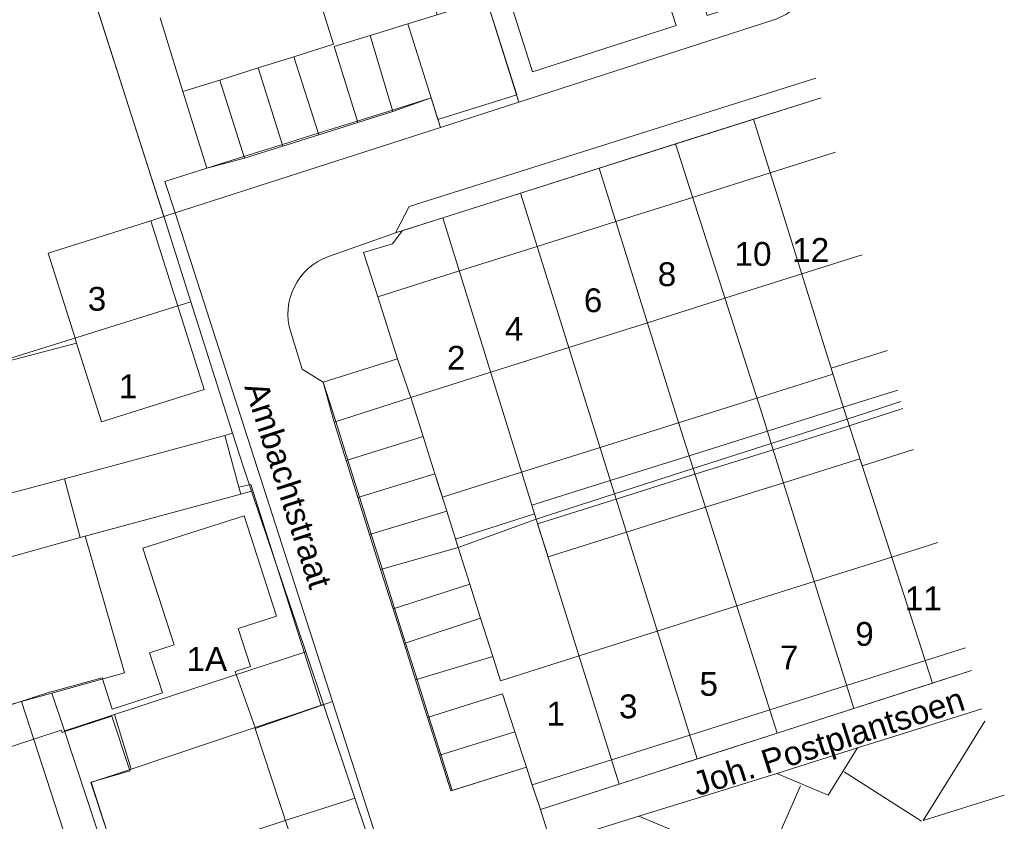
# Model space of a CAD drawing. Header units: metres. Extents: x 117922 to 130630, y 447724 to 454087.
# Tile 35 of 61: x 125244 to 125318, y 451001 to 451061. Entities that reach past the tile are written whole.
import ezdxf

# ---------------------------------------------------------------- set-up
doc = ezdxf.new("R2010")
doc.units = ezdxf.units.M
for name, color, linetype, lineweight in [('B01', 8, 'Continuous', 0), ('B03', 8, 'Continuous', 0), ('B14', 8, 'Continuous', 0), ('G01', 8, 'Continuous', 0), ('G02', 8, 'Continuous', 0), ('Q19', 8, 'Continuous', 0), ('T00', 8, 'Continuous', 0), ('V00', 8, 'Continuous', 0), ('Z02', 7, 'Continuous', 0), ('Z06', 7, 'Continuous', 0)]:
    doc.layers.add(name, color=color, linetype=linetype, lineweight=lineweight)
doc.styles.add('Z02', font='arial.ttf', dxfattribs={"height": 1.8})
doc.styles.add('Z06', font='arial.ttf', dxfattribs={"height": 1.8})

msp = doc.modelspace()

# ---------------------------------------------------------------- linework, layer by layer
at = {"layer": 'B01', "flags": 128}
for points in [[(125273.26, 451060.946), (125275.466, 451061.638), (125273.613, 451067.546)], [(125266.76, 451062.212), (125267.641, 451059.402)], [(125275.021, 451055.355), (125273.26, 451060.946)], [(125267.641, 451059.402), (125264.635, 451058.459)], [(125264.635, 451058.459), (125261.95, 451057.617)], [(125261.95, 451057.617), (125259.032, 451056.702)], [(125259.032, 451056.702), (125256.247, 451055.829), (125258.063, 451050.037)], [(125272.082, 451054.433), (125275.021, 451055.355)], [(125269.431, 451053.602), (125272.082, 451054.433)], [(125266.48, 451052.677), (125269.431, 451053.602)], [(125263.769, 451051.826), (125266.48, 451052.677)], [(125260.86, 451050.914), (125263.769, 451051.826)], [(125258.063, 451050.037), (125260.86, 451050.914)], [(125300.651, 451049.69), (125305.57, 451051.244)], [(125294.774, 451047.832), (125300.651, 451049.69)], [(125288.976, 451046), (125294.774, 451047.832)], [(125253.819, 451046.061), (125246.066, 451043.6), (125248.097, 451037.186)], [(125255.861, 451039.613), (125253.819, 451046.061)], [(125283.035, 451044.122), (125288.976, 451046)], [(125277.153, 451042.263), (125283.035, 451044.122)], [(125307.606, 451043.491), (125303.028, 451042.044)], [(125272.463, 451035.619), (125270.98, 451040.312), (125277.153, 451042.263)], [(125303.028, 451042.044), (125297.215, 451040.207)], [(125248.216, 451036.811), (125250.102, 451030.855), (125257.856, 451033.311), (125255.861, 451039.613)], [(125297.215, 451040.207), (125291.356, 451038.355)], [(125291.356, 451038.355), (125285.419, 451036.479)], [(125248.097, 451037.186), (125248.216, 451036.811)], [(125285.419, 451036.479), (125279.516, 451034.613)], [(125266.858, 451033.852), (125272.463, 451035.619)], [(125279.516, 451034.613), (125273.477, 451032.705)], [(125267.799, 451030.873), (125266.858, 451033.852)], [(125273.477, 451032.705), (125274.407, 451029.762)], [(125268.715, 451027.972), (125267.799, 451030.873)], [(125274.407, 451029.762), (125275.302, 451026.932)], [(125269.602, 451025.163), (125268.715, 451027.972)], [(125275.302, 451026.932), (125275.861, 451025.163)], [(125270.485, 451022.366), (125269.602, 451025.163)], [(125261.7, 451007.742), (125260.205, 451011.978), (125261.353, 451012.357), (125260.415, 451015.232), (125263.324, 451016.175), (125260.869, 451023.753), (125253.229, 451021.311), (125255.594, 451013.986), (125253.72, 451013.382), (125254.705, 451010.381), (125250.904, 451009.146), (125250.136, 451011.511), (125246.298, 451010.444)], [(125271.316, 451019.736), (125270.485, 451022.366)], [(125276.861, 451021.999), (125277.061, 451021.365)], [(125309.835, 451020.638), (125313.32, 451021.739)], [(125277.061, 451021.365), (125277.941, 451018.58)], [(125303.968, 451018.784), (125309.835, 451020.638)], [(125272.256, 451016.758), (125271.316, 451019.736)], [(125298.12, 451016.936), (125303.968, 451018.784)], [(125277.941, 451018.58), (125278.751, 451016.018)], [(125273.085, 451014.133), (125272.256, 451016.758)], [(125292.106, 451015.035), (125298.12, 451016.936)], [(125278.751, 451016.018), (125279.67, 451013.108)], [(125286.193, 451013.166), (125292.106, 451015.035)], [(125273.954, 451011.382), (125273.085, 451014.133)], [(125315.415, 451013.763), (125312.372, 451012.802)], [(125279.67, 451013.108), (125280.246, 451011.287)], [(125280.246, 451011.287), (125286.193, 451013.166)], [(125312.372, 451012.802), (125306.417, 451010.919)], [(125274.85, 451008.542), (125273.954, 451011.382)], [(125306.417, 451010.919), (125300.618, 451009.087)], [(125246.298, 451010.444), (125246.167, 451010.408), (125242.364, 451009.174), (125243.304, 451006.317), (125247.049, 451007.539), (125247.111, 451007.372), (125247.328, 451007.442)], [(125300.618, 451009.087), (125294.559, 451007.172)], [(125247.328, 451007.442), (125250.883, 451008.595), (125252.221, 451004.563)], [(125275.749, 451005.696), (125274.85, 451008.542)], [(125261.723, 451007.677), (125261.7, 451007.742)], [(125264.238, 451000), (125261.723, 451007.677)], [(125294.559, 451007.172), (125288.657, 451005.306)], [(125282.218, 451004.756), (125276.606, 451002.983), (125275.749, 451005.696)], [(125288.657, 451005.306), (125282.644, 451003.406)], [(125252.221, 451004.563), (125252.253, 451004.468), (125249.304, 451003.608)], [(125282.644, 451003.406), (125282.218, 451004.756)], [(125249.304, 451003.608), (125250.486, 451000)]]:
    msp.add_lwpolyline(points, dxfattribs=at)
at = {"layer": 'B03', "flags": 128}
for points in [[(125305.388, 451034.454), (125305.254, 451034.905), (125309.51, 451036.245)], [(125310.295, 451033.256), (125306.169, 451031.958)], [(125306.621, 451030.561), (125310.659, 451031.87)], [(125260.486, 451025.911), (125259.428, 451029.827), (125247.291, 451026.545), (125248.491, 451022.109), (125260.627, 451025.391), (125260.486, 451025.911)], [(125311.471, 451028.778), (125307.605, 451027.524)]]:
    msp.add_lwpolyline(points, dxfattribs=at)
at = {"layer": 'B14', "flags": 128}
for points in [[(125299.637, 451032.644), (125305.388, 451034.454)], [(125293.714, 451030.781), (125299.637, 451032.644)], [(125300.428, 451030.151), (125306.169, 451031.958)], [(125287.778, 451028.913), (125293.714, 451030.781)], [(125294.508, 451028.288), (125300.428, 451030.151)], [(125300.864, 451028.75), (125306.621, 451030.561)], [(125281.836, 451027.043), (125287.778, 451028.913)], [(125294.953, 451026.89), (125300.864, 451028.75)], [(125288.557, 451026.416), (125294.508, 451028.288)], [(125301.642, 451026.252), (125307.427, 451028.073)], [(125307.427, 451028.073), (125307.605, 451027.524)], [(125275.861, 451025.163), (125281.836, 451027.043)], [(125288.994, 451025.015), (125294.953, 451026.89)], [(125282.621, 451024.548), (125288.557, 451026.416)], [(125295.746, 451024.397), (125301.642, 451026.252)], [(125288.994, 451025.015), (125283.064, 451023.149), (125283.847, 451020.653), (125289.773, 451022.517)], [(125276.861, 451021.999), (125282.821, 451023.911), (125282.621, 451024.548)], [(125289.773, 451022.517), (125295.746, 451024.397)]]:
    msp.add_lwpolyline(points, dxfattribs=at)
at = {"layer": 'G01', "flags": 128}
for points in [[(125273.26, 451060.946), (125275.466, 451061.638), (125279.203, 451062.815)], [(125275.019, 451055.355), (125275.53, 451053.714), (125281.484, 451055.573), (125279.203, 451062.815)], [(125254.525, 451061.406), (125256.247, 451055.829)], [(125270.402, 451060.064), (125273.26, 451060.946)], [(125273.26, 451060.946), (125275.019, 451055.355)], [(125270.402, 451060.064), (125267.695, 451059.229), (125269.466, 451053.487)], [(125270.402, 451060.064), (125272.116, 451054.318)], [(125261.95, 451057.617), (125264.635, 451058.459), (125266.516, 451052.562)], [(125259.032, 451056.702), (125261.95, 451057.617)], [(125261.95, 451057.617), (125263.805, 451051.712)], [(125256.247, 451055.829), (125259.032, 451056.702)], [(125259.032, 451056.702), (125260.896, 451050.8)], [(125256.247, 451055.829), (125258.063, 451050.037), (125260.896, 451050.8)], [(125272.116, 451054.318), (125275.019, 451055.355)], [(125299.391, 451053.741), (125304.489, 451055.357)], [(125269.466, 451053.487), (125272.116, 451054.318)], [(125293.482, 451051.867), (125299.391, 451053.741)], [(125299.391, 451053.741), (125306.053, 451032.316), (125306.456, 451031.072)], [(125266.516, 451052.562), (125269.466, 451053.487)], [(125263.805, 451051.712), (125266.516, 451052.562)], [(125260.896, 451050.8), (125263.805, 451051.712)], [(125287.718, 451050.038), (125293.482, 451051.867)], [(125293.482, 451051.867), (125300.156, 451031.023), (125300.717, 451029.222)], [(125281.778, 451048.154), (125287.718, 451050.038)], [(125287.718, 451050.038), (125293.726, 451030.744), (125294.816, 451027.319)], [(125275.909, 451046.293), (125281.778, 451048.154)], [(125281.778, 451048.154), (125288.873, 451025.403)], [(125275.909, 451046.293), (125272.815, 451045.312), (125272.082, 451044.326), (125269.909, 451043.656), (125270.98, 451040.312), (125272.463, 451035.619)], [(125275.909, 451046.293), (125282.521, 451024.882), (125282.956, 451023.495)], [(125237.182, 451033.773), (125256.857, 451039.925)], [(125272.463, 451035.619), (125266.861, 451033.846), (125267.678, 451030.834)], [(125267.678, 451030.834), (125273.477, 451032.705), (125272.463, 451035.619)], [(125306.456, 451031.072), (125310.524, 451032.384)], [(125267.678, 451030.834), (125268.594, 451027.934)], [(125300.717, 451029.222), (125306.456, 451031.072)], [(125306.456, 451031.072), (125312.922, 451011.103)], [(125240.271, 451024.695), (125247.291, 451026.545), (125259.428, 451029.827), (125260.006, 451029.997)], [(125268.594, 451027.934), (125274.407, 451029.762), (125275.302, 451026.932)], [(125294.816, 451027.319), (125300.717, 451029.222)], [(125300.717, 451029.222), (125306.958, 451009.181)], [(125268.594, 451027.934), (125269.482, 451025.126)], [(125269.482, 451025.126), (125275.302, 451026.932)], [(125275.302, 451026.932), (125276.193, 451024.111)], [(125288.873, 451025.403), (125294.816, 451027.319)], [(125294.816, 451027.319), (125301.18, 451007.32)], [(125248.857, 451022.208), (125260.627, 451025.391), (125261.438, 451025.605)], [(125282.956, 451023.495), (125288.873, 451025.403)], [(125288.873, 451025.403), (125295.121, 451005.368)], [(125269.482, 451025.126), (125270.366, 451022.33)], [(125270.366, 451022.33), (125276.193, 451024.111)], [(125276.193, 451024.111), (125277.061, 451021.365)], [(125277.061, 451021.365), (125282.956, 451023.495)], [(125282.956, 451023.495), (125289.232, 451003.47)], [(125241.785, 451020.246), (125248.491, 451022.109), (125248.857, 451022.208)], [(125246.333, 451010.344), (125251.833, 451011.872), (125248.857, 451022.208)], [(125270.366, 451022.33), (125271.196, 451019.702)], [(125271.196, 451019.702), (125277.061, 451021.365)], [(125277.061, 451021.365), (125277.941, 451018.58)], [(125271.196, 451019.702), (125272.139, 451016.721)], [(125272.139, 451016.721), (125277.941, 451018.58)], [(125277.941, 451018.58), (125278.751, 451016.018)], [(125272.139, 451016.721), (125272.969, 451014.094)], [(125272.969, 451014.094), (125278.751, 451016.018)], [(125273.837, 451011.347), (125279.67, 451013.108), (125278.751, 451016.018)], [(125272.969, 451014.094), (125273.837, 451011.347)], [(125251.089, 451008.735), (125265.538, 451013.465)], [(125312.922, 451011.103), (125315.865, 451012.051)], [(125273.837, 451011.347), (125274.735, 451008.506)], [(125306.958, 451009.181), (125312.922, 451011.103)], [(125244.045, 451009.709), (125246.333, 451010.344)], [(125246.333, 451010.344), (125247.31, 451007.497)], [(125274.735, 451008.506), (125280.408, 451010.299), (125281.349, 451007.419)], [(125227.983, 451005.248), (125244.045, 451009.709)], [(125247.189, 451000), (125244.045, 451009.709)], [(125252.35, 451004.606), (125266.884, 451009.481)], [(125301.18, 451007.32), (125306.958, 451009.181)], [(125247.31, 451007.497), (125248.26, 451007.808), (125251.089, 451008.735)], [(125251.089, 451008.735), (125252.35, 451004.606)], [(125274.735, 451008.506), (125275.634, 451005.66)], [(125247.31, 451007.497), (125249.762, 451000)], [(125275.634, 451005.66), (125281.349, 451007.419)], [(125281.349, 451007.419), (125282.218, 451004.756)], [(125295.121, 451005.368), (125301.18, 451007.32)], [(125275.634, 451005.66), (125276.492, 451002.947), (125282.218, 451004.756)], [(125289.232, 451003.47), (125295.121, 451005.368)], [(125252.35, 451004.606), (125249.297, 451003.583)], [(125282.218, 451004.756), (125282.628, 451003.458), (125283.279, 451001.552), (125289.232, 451003.47)], [(125250.474, 451000), (125249.297, 451003.583)], [(125268.568, 451002.184), (125269.242, 451002.398)], [(125268.568, 451002.184), (125264.047, 451000.745)], [(125264.047, 451000.745), (125261.826, 451000)]]:
    msp.add_lwpolyline(points, dxfattribs=at)
at = {"layer": 'G02', "flags": 128}
for points in [[(125247.935, 451067.853), (125254.802, 451046.406), (125256.857, 451039.925)], [(125256.857, 451039.925), (125260.006, 451029.997)], [(125260.006, 451029.997), (125260.795, 451027.507), (125261.438, 451025.605)], [(125261.438, 451025.605), (125265.538, 451013.465)], [(125265.538, 451013.465), (125266.884, 451009.481)], [(125266.884, 451009.481), (125269.242, 451002.398)], [(125269.242, 451002.398), (125270.04, 451000)]]:
    msp.add_lwpolyline(points, dxfattribs=at)
at = {"layer": 'Q19', "flags": 128}
for points in [[(125316.627, 451009.147), (125312.073, 451007.726)], [(125312.073, 451007.726), (125307.252, 451006.222)], [(125301.136, 451004.272), (125296.019, 451002.682)], [(125306.243, 451004.386), (125312.088, 451000.665)], [(125301.48, 451000), (125302.922, 451003.33)], [(125296.019, 451002.682), (125290.718, 451001.035)]]:
    msp.add_lwpolyline(points, dxfattribs=at)
at = {"layer": 'T00', "flags": 128}
for points in [[(125232.821, 451115.056), (125254.809, 451046.383)], [(125260.486, 451025.911), (125261.388, 451026.121), (125266.709, 451009.419)]]:
    msp.add_lwpolyline(points, dxfattribs=at)
at = {"layer": 'V00', "flags": 128}
for points in [[(125267.515, 451099.924), (125281.652, 451055.04)], [(125269.126, 451100.099), (125282.683, 451057.324), (125293.542, 451060.813), (125292.15, 451065.118), (125283.377, 451062.436), (125272.408, 451097.215), (125281.262, 451099.899), (125282.673, 451095.673), (125280.029, 451094.81), (125282.97, 451085.898), (125284.433, 451086.409), (125286.336, 451080.902), (125288.019, 451081.431), (125290.373, 451074.542), (125291.113, 451074.677), (125292.25, 451071.133), (125295.654, 451072.071), (125296.145, 451070.649), (125298.688, 451071.352), (125300.627, 451065.146), (125295.337, 451063.38), (125295.885, 451061.578), (125302.304, 451063.677)], [(125281.652, 451055.04), (125300.842, 451061.228)], [(125272.33, 451045.161), (125273.36, 451047.13), (125304.102, 451056.832)], [(125272.33, 451045.161), (125304.489, 451055.357)], [(125275.021, 451055.355), (125275.712, 451053.125)], [(125275.712, 451053.125), (125281.652, 451055.04)], [(125255.655, 451046.657), (125275.712, 451053.125)], [(125255.655, 451046.657), (125254.887, 451049.041), (125258.063, 451050.037)], [(125253.819, 451046.061), (125254.809, 451046.383)], [(125254.809, 451046.383), (125255.655, 451046.657)], [(125267.553, 451009.714), (125255.655, 451046.657)], [(125267.267, 451043.367), (125272.33, 451045.161)], [(125266.858, 451033.852), (125265.262, 451034.85), (125264.396, 451037.631)], [(125236.736, 451033.8), (125248.216, 451036.811)], [(125283.279, 451001.552), (125315.865, 451012.051)], [(125261.723, 451007.677), (125266.709, 451009.419)], [(125266.709, 451009.419), (125267.553, 451009.714)], [(125270.681, 451000), (125267.553, 451009.714)], [(125318.338, 451002.636), (125312.213, 451000.727), (125315.073, 451005.323), (125316.871, 451008.219)], [(125307.252, 451006.222), (125301.136, 451004.272), (125305.027, 451002.637), (125307.252, 451006.222)], [(125282.644, 451003.406), (125283.279, 451001.552)], [(125283.279, 451001.552), (125283.766, 451000)], [(125293.184, 451000), (125290.718, 451001.035), (125287.404, 451000)]]:
    msp.add_lwpolyline(points, dxfattribs=at)
at = {"layer": 'V00'}
for centre, radius, start, end in [((125299.298, 451066.012), 5.028, 287.88911, 312.12328), ((125268.814, 451039.006), 4.627, 109.52744, 197.29453)]:
    msp.add_arc(centre, radius, start, end, dxfattribs=at)

# ---------------------------------------------------------------- texts
at = {"layer": 'Z02', "linetype": 'Continuous', "char_height": 1.8, "attachment_point": 7, "line_spacing_factor": 0.8, "style": 'Z02'}
for s, insert in [('{\\C256;12}', (125302.308, 451042.954)), ('{\\C256;10}', (125297.946, 451042.629)), ('{\\C256;8}', (125292.14, 451041.095)), ('{\\C256;3}', (125249.06, 451039.234)), ('{\\C256;6}', (125286.554, 451039.124)), ('{\\C256;4}', (125280.584, 451036.988)), ('{\\C256;2}', (125276.207, 451034.8)), ('{\\C256;1}', (125251.413, 451032.648)), ('{\\C256;11}', (125310.816, 451016.611)), ('{\\C256;9}', (125307.071, 451013.898)), ('{\\C256;1A}', (125256.523, 451012.03)), ('{\\C256;7}', (125301.375, 451012.146)), ('{\\C256;5}', (125295.296, 451010.119)), ('{\\C256;3}', (125289.216, 451008.421)), ('{\\C256;1}', (125283.735, 451007.899))]:
    msp.add_mtext(s, dxfattribs=dict(at, insert=insert))
at = {"layer": 'Z06', "linetype": 'Continuous', "char_height": 1.8, "attachment_point": 7, "line_spacing_factor": 0.8, "style": 'Z06'}
for s, insert, rotation in [('{\\C256;Ambachtstraat}', (125260.855, 451033.514), 287.87342), ('{\\C256;Joh. Postplantsoen}', (125295.31, 451002.032), 17.87342)]:
    msp.add_mtext(s, dxfattribs=dict(at, insert=insert, rotation=rotation))

doc.saveas('drawing.dxf')
